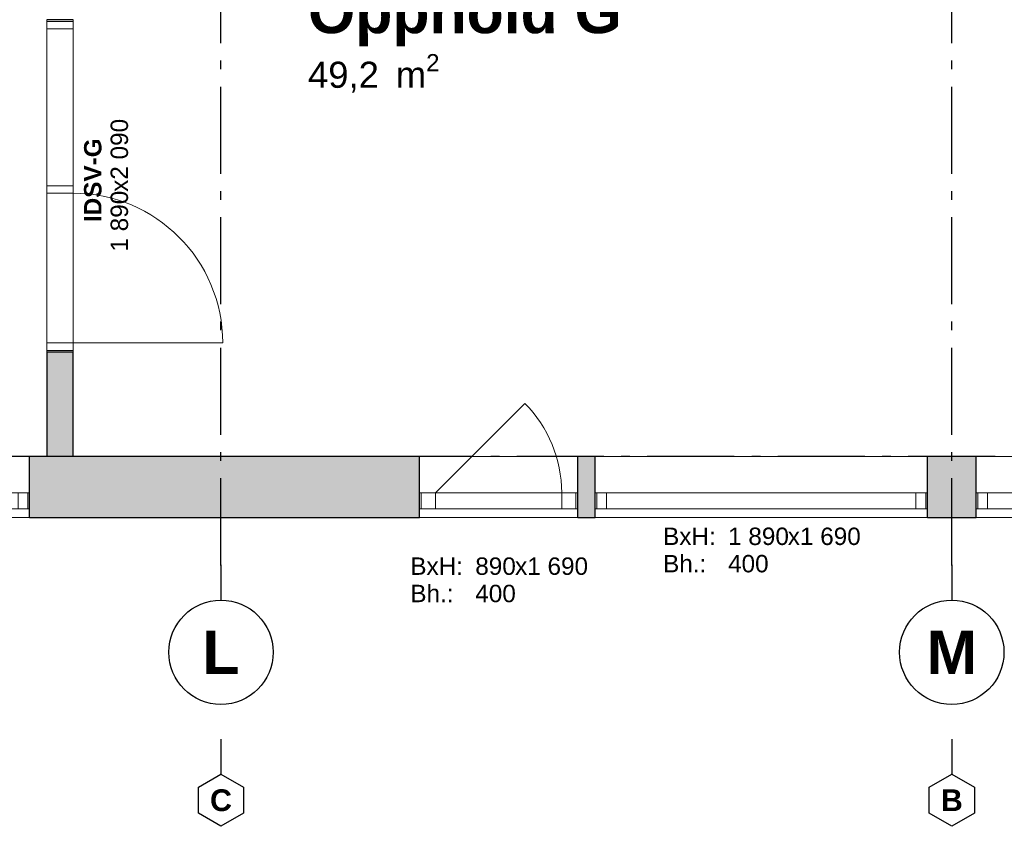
# Model space of a CAD drawing. Header units: millimetres. Extents: x 269 to 62306, y -15633 to 20300.
# Tile 41 of 90: x 43543 to 49202, y -15400 to -10765. Entities that reach past the tile are written whole.
import ezdxf
from ezdxf.enums import TextEntityAlignment as Align

# ---------------------------------------------------------------- set-up
doc = ezdxf.new("R2010")
doc.units = ezdxf.units.MM
doc.header["$LTSCALE"] = 0.5
doc.header["$MEASUREMENT"] = 0
doc.linetypes.add('Akselinje', pattern=[1500, 1000, -200, 100, -200])
doc.linetypes.add('PLINE', pattern=[0])
for name, color, linetype in [('232- Ikke-bærende yttervegger (Skravur)(Nye konstruksjoner)', 7, 'Continuous'), ('232- Ikke-bærende yttervegger(Nye konstruksjoner)', 7, 'Continuous'), ('241- Bærende innervegger (Skravur)(Nye konstruksjoner)', 7, 'Continuous'), ('241- Bærende innervegger(Nye konstruksjoner)', 7, 'Continuous'), ('244- Vinduer_ dører_ foldevegger(Nye konstruksjoner)', 7, 'Continuous'), ('82-- Modullinjer(Nye konstruksjoner)', 7, 'Continuous'), ('852- Teknisk_symbolsk informasjon_ bygning(Nye konstruksjoner)', 7, 'Continuous'), ('862- M___Nettoareal(Nye konstruksjoner)', 7, 'Continuous'), ('862- M___Nettoareal(Tekst)(Nye konstruksjoner)', 7, 'Continuous')]:
    doc.layers.add(name, color=color, linetype=linetype)
doc.layers.add('234- Vinduer_ dører_ porter(Nye konstruksjoner)', color=7, linetype='Continuous', lineweight=0)
doc.styles.add('GENERATED_STYLE_1', font='Arial.ttf')
doc.styles.add('GENERATED_STYLE_2', font='Arial Bold.ttf')

# ---------------------------------------------------------------- blocks, each defined once
blk = doc.blocks.new('Opphold G_1.G.07_44', base_point=(46085.5, -10731.9))
at = {"layer": '862- M___Nettoareal(Tekst)(Nye konstruksjoner)', "insert": (45200, -10962.6), "char_height": 150, "attachment_point": 1, "style": 'GENERATED_STYLE_1'}
blk.add_mtext('\\A1;{\\pql;\\pt0,100;\\fArial|b0|i0|c0|p0;\\W1.000000;49,2\\fArial|b0|i0|c0|p0;\\W1.000000;\\A1{\\H.66x;\\S^  ;}\\fArial|b0|i0|c0|p0;\\W1.000000; m\\fArial|b0|i0|c0|p0;\\W1.000000;\\A1{\\H.66x;\\S2^  ;}}', dxfattribs=at)
at = {"layer": '862- M___Nettoareal(Tekst)(Nye konstruksjoner)'}
for tag, height, style, p in [('ROOM_NUMBER', 150, 'GENERATED_STYLE_1', (45200, -10334)), ('ROOM_NAME', 250, 'GENERATED_STYLE_2', (45200, -10592.6))]:
    blk.add_attdef(tag, text='', height=height, dxfattribs=dict(at, style=style)).set_placement(p, align=Align.TOP_LEFT)
blk = doc.blocks.new('Vindu_5')
at = {"layer": '234- Vinduer_ dører_ porter(Nye konstruksjoner)', "linetype": 'PLINE'}
for p, q in [((-955, 50), (955, 50)), ((-955, 0), (-945, 0)), ((-945, 0), (-889, 0)), ((-945, -92), (-945, 0)), ((-889, 0), (-889, -92)), ((-889, 0), (889, 0)), ((889, -92), (889, 0)), ((889, 0), (945, 0)), ((945, 0), (955, 0)), ((945, -92), (945, 0)), ((-945, -92), (-955, -92)), ((-889, -92), (-945, -92)), ((889, -92), (-889, -92)), ((945, -92), (889, -92)), ((955, -92), (945, -92)), ((-955, -300), (955, -300))]:
    blk.add_line(p, q, dxfattribs=at)
at = {"layer": '244- Vinduer_ dører_ foldevegger(Nye konstruksjoner)', "linetype": 'PLINE'}
for p, q in [((-955, 50), (-955, 0)), ((-955, 0), (-955, -92)), ((-955, 0), (-955, -92)), ((955, 50), (955, 0)), ((955, 0), (955, -92)), ((955, 0), (955, -92)), ((-955, -92), (-955, -300)), ((955, -92), (955, -300))]:
    blk.add_line(p, q, dxfattribs=at)
blk = doc.blocks.new('Vindustempel')
at = {"layer": '852- Teknisk_symbolsk informasjon_ bygning(Nye konstruksjoner)', "char_height": 100, "attachment_point": 1, "rotation": 180, "style": 'GENERATED_STYLE_1'}
for s, insert in [('\\A1;{\\pql;\\pt0,100;\\fArial|b0|i0|c0|p0;\\W1.000000;400\\fArial|b0|i0|c0|p0;\\W1.000000;\\A1{\\H.66x;\\S^  ;}\\fArial|b0|i0|c0|p0;\\W1.000000;\\fArial|b0|i0|c0|p0;\\W1.000000;\\A1{\\H.66x;\\S^  ;}}', (190.8, 215.7)), ('\\A1;{\\pql;\\pt0,100;\\fArial|b0|i0|c0|p0;\\W1.000000;x1\xa0690\\fArial|b0|i0|c0|p0;\\W1.000000;\\A1{\\H.66x;\\S^  ;}\\fArial|b0|i0|c0|p0;\\W1.000000;\\fArial|b0|i0|c0|p0;\\W1.000000;\\A1{\\H.66x;\\S^  ;}}', (-152.4, 58.6)), ('\\A1;{\\pql;\\pt0,100;\\fArial|b0|i0|c0|p0;\\W1.000000;1\xa0890\\fArial|b0|i0|c0|p0;\\W1.000000;\\A1{\\H.66x;\\S^  ;}\\fArial|b0|i0|c0|p0;\\W1.000000;\\fArial|b0|i0|c0|p0;\\W1.000000;\\A1{\\H.66x;\\S^  ;}}', (190.8, 58.6))]:
    blk.add_mtext(s, dxfattribs=dict(at, insert=insert))
at = {"layer": '852- Teknisk_symbolsk informasjon_ bygning(Nye konstruksjoner)', "style": 'GENERATED_STYLE_1'}
for tag, p in [('strSillPrefix', (564.2, 170)), ('strUnitPrefix', (564.2, 12.9))]:
    blk.add_attdef(tag, text='', height=100, rotation=180, dxfattribs=at).set_placement(p, align=Align.TOP_LEFT)
blk = doc.blocks.new('Vindu_8')
at = {"layer": '234- Vinduer_ dører_ porter(Nye konstruksjoner)', "linetype": 'PLINE'}
for p, q in [((-363, 0), (150.4, 513.4)), ((-455, 208), (455, 208)), ((-455, 0), (-445, 0)), ((-445, 0), (-363, 0)), ((-445, -92), (-445, 0)), ((-363, 0), (-363, -92)), ((-363, 0), (363, 0)), ((363, -92), (363, 0)), ((363, 0), (445, 0)), ((445, 0), (455, 0)), ((445, -92), (445, 0)), ((-445, -92), (-455, -92)), ((-363, -92), (-445, -92)), ((363, -92), (-363, -92)), ((445, -92), (363, -92)), ((455, -92), (445, -92)), ((-455, -142), (455, -142))]:
    blk.add_line(p, q, dxfattribs=at)
blk.add_arc((-363, 0), 726, 0, 45, dxfattribs=at)
at = {"layer": '244- Vinduer_ dører_ foldevegger(Nye konstruksjoner)', "linetype": 'PLINE'}
for p, q in [((-455, 0), (-455, 208)), ((455, 0), (455, 208)), ((-455, -92), (-455, 0)), ((-455, -92), (-455, 0)), ((455, -92), (455, 0)), ((455, -92), (455, 0)), ((-455, -142), (-455, -92)), ((455, -142), (455, -92))]:
    blk.add_line(p, q, dxfattribs=at)
blk = doc.blocks.new('Vindustempel_8')
at = {"layer": '852- Teknisk_symbolsk informasjon_ bygning(Nye konstruksjoner)', "char_height": 100, "attachment_point": 1, "rotation": 180, "style": 'GENERATED_STYLE_1'}
for s, insert in [('\\A1;{\\pql;\\pt0,100;\\fArial|b0|i0|c0|p0;\\W1.000000;400\\fArial|b0|i0|c0|p0;\\W1.000000;\\A1{\\H.66x;\\S^  ;}\\fArial|b0|i0|c0|p0;\\W1.000000;\\fArial|b0|i0|c0|p0;\\W1.000000;\\A1{\\H.66x;\\S^  ;}}', (133.6, 387.1)), ('\\A1;{\\pql;\\pt0,100;\\fArial|b0|i0|c0|p0;\\W1.000000;x1\xa0690\\fArial|b0|i0|c0|p0;\\W1.000000;\\A1{\\H.66x;\\S^  ;}\\fArial|b0|i0|c0|p0;\\W1.000000;\\fArial|b0|i0|c0|p0;\\W1.000000;\\A1{\\H.66x;\\S^  ;}}', (-95.2, 230)), ('\\A1;{\\pql;\\pt0,100;\\fArial|b0|i0|c0|p0;\\W1.000000;890\\fArial|b0|i0|c0|p0;\\W1.000000;\\A1{\\H.66x;\\S^  ;}\\fArial|b0|i0|c0|p0;\\W1.000000;\\fArial|b0|i0|c0|p0;\\W1.000000;\\A1{\\H.66x;\\S^  ;}}', (133.6, 230))]:
    blk.add_mtext(s, dxfattribs=dict(at, insert=insert))
at = {"layer": '852- Teknisk_symbolsk informasjon_ bygning(Nye konstruksjoner)', "style": 'GENERATED_STYLE_1'}
for tag, p in [('strSillPrefix', (507, 341.4)), ('strUnitPrefix', (507, 184.3))]:
    blk.add_attdef(tag, text='', height=100, rotation=180, dxfattribs=at).set_placement(p, align=Align.TOP_LEFT)
blk = doc.blocks.new('Dør med sidefelt på side 2_11')
at = {"layer": '234- Vinduer_ dører_ porter(Nye konstruksjoner)', "linetype": 'PLINE'}
for p, q in [((902, 0), (902, 860)), ((-945, 0), (-955, 0)), ((-955, 0), (-955, -150)), ((-902, 0), (-945, 0)), ((-945, 0), (-945, -150)), ((-902, -150), (-902, 0)), ((42, 0), (-1, 0)), ((-1, 0), (-1, -150)), ((42, 0), (902, 0)), ((42, -150), (42, 0)), ((945, 0), (902, 0)), ((902, 0), (902, -150)), ((945, 0), (955, 0)), ((945, -150), (945, 0)), ((955, 0), (955, -150)), ((-945, -150), (-955, -150)), ((-945, -150), (-902, -150)), ((902, -150), (-902, -150)), ((-1, -150), (42, -150)), ((902, -150), (945, -150)), ((945, -150), (955, -150))]:
    blk.add_line(p, q, dxfattribs=at)
at = {"layer": '234- Vinduer_ dører_ porter(Nye konstruksjoner)', "linetype": 'PLINE', "flags": 128}
blk.add_lwpolyline([(-902, -150), (-1, -150), (-1, 0), (-902, 0)], close=True, dxfattribs=at)
at = {"layer": '234- Vinduer_ dører_ porter(Nye konstruksjoner)', "linetype": 'PLINE'}
blk.add_arc((902, 0), 860, 90, 180, dxfattribs=at)
at = {"layer": '244- Vinduer_ dører_ foldevegger(Nye konstruksjoner)', "linetype": 'PLINE'}
for p, q in [((-955, 0), (-955, -150)), ((-955, 0), (-955, -150)), ((955, 0), (955, -150)), ((955, 0), (955, -150))]:
    blk.add_line(p, q, dxfattribs=at)
blk = doc.blocks.new('Dørstempel_18')
at = {"layer": '852- Teknisk_symbolsk informasjon_ bygning(Nye konstruksjoner)', "char_height": 100, "attachment_point": 1, "style": 'GENERATED_STYLE_1'}
for s, insert in [('\\A1;{\\pql;\\pt0,100;\\fArial|b0|i0|c0|p0;\\W1.000000;1\xa0890\\fArial|b0|i0|c0|p0;\\W1.000000;\\A1{\\H.66x;\\S^  ;}\\fArial|b0|i0|c0|p0;\\W1.000000;\\fArial|b0|i0|c0|p0;\\W1.000000;\\A1{\\H.66x;\\S^  ;}}', (-377.5, -365.7)), ('\\A1;{\\pql;\\pt0,100;\\fArial|b0|i0|c0|p0;\\W1.000000;x2\xa0090\\fArial|b0|i0|c0|p0;\\W1.000000;\\A1{\\H.66x;\\S^  ;}\\fArial|b0|i0|c0|p0;\\W1.000000;\\fArial|b0|i0|c0|p0;\\W1.000000;\\A1{\\H.66x;\\S^  ;}}', (-34.3, -365.7))]:
    blk.add_mtext(s, dxfattribs=dict(at, insert=insert))
at = {"layer": '852- Teknisk_symbolsk informasjon_ bygning(Nye konstruksjoner)', "style": 'GENERATED_STYLE_2'}
blk.add_attdef('AC_WIDO_ID', text='', height=100, dxfattribs=at).set_placement((0, -310.3), align=Align.BOTTOM_CENTER)
blk = doc.blocks.new('Standard grid marker_5')
at = {"layer": '82-- Modullinjer(Nye konstruksjoner)', "linetype": 'Akselinje'}
blk.add_line((200, 0), (53500, 0), dxfattribs=at)
at = {"layer": '82-- Modullinjer(Nye konstruksjoner)', "style": 'GENERATED_STYLE_2'}
blk.add_attdef('AC_MarkerText_1', text='', height=250, rotation=180, dxfattribs=at).set_placement((54000, -239.3), align=Align.TOP_CENTER)
blk = doc.blocks.new('Standard grid marker_7')
at = {"layer": '82-- Modullinjer(Nye konstruksjoner)', "linetype": 'Akselinje'}
for q in [(0, 0), (13700, 0)]:
    blk.add_line((200, 0), q, dxfattribs=at)
at = {"layer": '82-- Modullinjer(Nye konstruksjoner)', "linetype": 'PLINE'}
blk.add_circle((-300, 0), 300, dxfattribs=at)
at = {"layer": '82-- Modullinjer(Nye konstruksjoner)', "linetype": 'Akselinje'}
blk.add_point((200, 0), dxfattribs=at)
blk.add_point((200, 0), dxfattribs=at)
at = {"layer": '82-- Modullinjer(Nye konstruksjoner)', "style": 'GENERATED_STYLE_2'}
blk.add_attdef('AC_MarkerText_1', text='', height=250, rotation=270, dxfattribs=at).set_placement((-117.9, -57.1), align=Align.TOP_CENTER)
blk = doc.blocks.new('Standard grid marker_6')
at = {"layer": '82-- Modullinjer(Nye konstruksjoner)', "linetype": 'Akselinje'}
for q in [(0, 0), (13900, 0)]:
    blk.add_line((200, 0), q, dxfattribs=at)
at = {"layer": '82-- Modullinjer(Nye konstruksjoner)', "linetype": 'PLINE'}
blk.add_circle((-300, 0), 300, dxfattribs=at)
at = {"layer": '82-- Modullinjer(Nye konstruksjoner)', "linetype": 'Akselinje'}
blk.add_point((200, 0), dxfattribs=at)
blk.add_point((200, 0), dxfattribs=at)
at = {"layer": '82-- Modullinjer(Nye konstruksjoner)', "style": 'GENERATED_STYLE_2'}
blk.add_attdef('AC_MarkerText_1', text='', height=250, rotation=270, dxfattribs=at).set_placement((-117.9, -57.1), align=Align.TOP_CENTER)
blk = doc.blocks.new('Standard grid marker_10')
at = {"layer": '82-- Modullinjer(Nye konstruksjoner)', "linetype": 'PLINE'}
for p, q in [((275, 129.9), (200, 0)), ((425, 129.9), (275, 129.9)), ((500, 0), (425, 129.9)), ((200, 0), (275, -129.9)), ((425, -129.9), (500, 0)), ((275, -129.9), (425, -129.9))]:
    blk.add_line(p, q, dxfattribs=at)
at = {"layer": '82-- Modullinjer(Nye konstruksjoner)', "linetype": 'Akselinje'}
for p, q in [((0, 0), (200, 0)), ((0, 0), (0, 0)), ((200, 0), (200, 0))]:
    blk.add_line(p, q, dxfattribs=at)
blk.add_point((200, 0), dxfattribs=at)
blk.add_point((200, 0), dxfattribs=at)
at = {"layer": '82-- Modullinjer(Nye konstruksjoner)', "style": 'GENERATED_STYLE_2'}
blk.add_attdef('AC_MarkerText_1', text='', height=125, rotation=90, dxfattribs=at).set_placement((258.9, -28.6), align=Align.TOP_CENTER)

msp = doc.modelspace()

# ---------------------------------------------------------------- hatches: boundary and pattern name
at = {"layer": '232- Ikke-bærende yttervegger (Skravur)(Nye konstruksjoner)', "linetype": 'Continuous'}
for points in [[(43600, -13275), (43600, -13625), (45840, -13625), (45840, -13275)], [(46750, -13275), (46750, -13625), (46850, -13625), (46850, -13275)], [(48760, -13625), (49040, -13625), (49040, -13275), (48760, -13275)]]:
    msp.add_hatch(color=256, dxfattribs=at).paths.add_polyline_path(points)
at = {"layer": '241- Bærende innervegger (Skravur)(Nye konstruksjoner)', "linetype": 'Continuous'}
msp.add_hatch(color=256, dxfattribs=at).paths.add_polyline_path([(43700, -12675), (43700, -13275), (43850, -13275), (43850, -12675)])

# ---------------------------------------------------------------- linework, layer by layer
at = {"layer": '232- Ikke-bærende yttervegger(Nye konstruksjoner)', "linetype": 'PLINE'}
for p, q in [((43600, -13483), (43600, -13275)), ((45840, -13483), (45840, -13275)), ((46750, -13483), (46750, -13275)), ((46850, -13483), (46850, -13275)), ((48760, -13483), (48760, -13275)), ((49040, -13483), (49040, -13275)), ((43600, -13575), (43600, -13483)), ((45840, -13575), (45840, -13483)), ((46750, -13575), (46750, -13483)), ((46850, -13575), (46850, -13483)), ((48760, -13575), (48760, -13483)), ((49040, -13575), (49040, -13483)), ((43600, -13625), (43600, -13575)), ((45840, -13625), (45840, -13575)), ((46750, -13625), (46750, -13575)), ((46850, -13625), (46850, -13575)), ((48760, -13625), (48760, -13575)), ((49040, -13625), (49040, -13575))]:
    msp.add_line(p, q, dxfattribs=at)
at = {"layer": '232- Ikke-bærende yttervegger(Nye konstruksjoner)', "linetype": 'PLINE', "flags": 128}
for points in [[(43700, -13275), (43600, -13275)], [(45840, -13275), (43850, -13275)], [(46850, -13275), (46750, -13275)], [(49040, -13275), (48760, -13275)], [(43600, -13625), (45840, -13625)], [(46750, -13625), (46850, -13625)], [(48760, -13625), (49040, -13625)]]:
    msp.add_lwpolyline(points, dxfattribs=at)
at = {"layer": '241- Bærende innervegger(Nye konstruksjoner)', "linetype": 'PLINE'}
for p, q in [((43850, -10765), (43700, -10765)), ((43850, -12675), (43700, -12675))]:
    msp.add_line(p, q, dxfattribs=at)
at = {"layer": '241- Bærende innervegger(Nye konstruksjoner)', "linetype": 'PLINE', "flags": 128}
for points in [[(43700, -12675), (43700, -13275)], [(43850, -13275), (43850, -12675)]]:
    msp.add_lwpolyline(points, dxfattribs=at)

# ---------------------------------------------------------------- block references
at = {"layer": '244- Vinduer_ dører_ foldevegger(Nye konstruksjoner)', "linetype": 'PLINE', "zscale": 1000, "rotation": 270}
msp.add_blockref('Dør med sidefelt på side 2_11', (43850, -11720), dxfattribs=at)
at = {"layer": '244- Vinduer_ dører_ foldevegger(Nye konstruksjoner)', "linetype": 'PLINE', "zscale": 1000}
msp.add_blockref('Vindu_8', (46295, -13483), dxfattribs=at)
at = {"layer": '244- Vinduer_ dører_ foldevegger(Nye konstruksjoner)', "linetype": 'PLINE', "xscale": -1, "zscale": 1000, "rotation": 180}
for p in [(42645, -13575), (47805, -13575), (49995, -13575)]:
    msp.add_blockref('Vindu_5', p, dxfattribs=at)
at = {"layer": '82-- Modullinjer(Nye konstruksjoner)', "linetype": 'PLINE'}
ref = msp.add_blockref('Standard grid marker_6', (48900, -14100), dxfattribs=dict(at, zscale=1000, rotation=90))
ref.add_attrib('AC_MarkerText_1', 'M', dxfattribs={"color": 8, "height": 250, "rotation": 360, "style": 'GENERATED_STYLE_2'}).set_placement((48900, -14275), align=Align.TOP_CENTER)
ref = msp.add_blockref('Standard grid marker_7', (44700, -14100), dxfattribs=dict(at, zscale=1000, rotation=90))
ref.add_attrib('AC_MarkerText_1', 'L', dxfattribs={"color": 8, "height": 250, "rotation": 360, "style": 'GENERATED_STYLE_2'}).set_placement((44700, -14275), align=Align.TOP_CENTER)
at = {"layer": '82-- Modullinjer(Nye konstruksjoner)', "linetype": 'PLINE', "zscale": 1000, "rotation": 180}
msp.add_blockref('Standard grid marker_5', (54600, -13275), dxfattribs=at)
at = {"layer": '82-- Modullinjer(Nye konstruksjoner)', "linetype": 'PLINE'}
ref = msp.add_blockref('Standard grid marker_10', (44700, -14900), dxfattribs=dict(at, xscale=-1, zscale=1000, rotation=90))
ref.add_attrib('AC_MarkerText_1', 'C', dxfattribs={"color": 8, "height": 125, "style": 'GENERATED_STYLE_2'}).set_placement((44700, -15187.5), align=Align.TOP_CENTER)
ref = msp.add_blockref('Standard grid marker_10', (48900, -14900), dxfattribs=dict(at, xscale=-1, zscale=1000, rotation=90))
ref.add_attrib('AC_MarkerText_1', 'B', dxfattribs={"color": 8, "height": 125, "style": 'GENERATED_STYLE_2'}).set_placement((48900, -15187.5), align=Align.TOP_CENTER)
at = {"layer": '852- Teknisk_symbolsk informasjon_ bygning(Nye konstruksjoner)'}
ref = msp.add_blockref('Dørstempel_18', (43700, -11720), dxfattribs=dict(at, rotation=90))
ref.add_attrib('AC_WIDO_ID', 'IDSV-G', dxfattribs={"color": 7, "height": 100, "rotation": 90, "style": 'GENERATED_STYLE_2'}).set_placement((44042.9, -11687.5), align=Align.BOTTOM_CENTER)
ref = msp.add_blockref('Vindustempel', (47805, -13625), dxfattribs=dict(at, rotation=180))
ref.add_attrib('strUnitPrefix', 'BxH:', dxfattribs={"color": 7, "height": 100, "rotation": 360, "style": 'GENERATED_STYLE_1'}).set_placement((47240.8, -13683.6), align=Align.TOP_LEFT)
ref.add_attrib('strSillPrefix', 'Bh.:', dxfattribs={"color": 7, "height": 100, "rotation": 360, "style": 'GENERATED_STYLE_1'}).set_placement((47240.8, -13840.7), align=Align.TOP_LEFT)
ref = msp.add_blockref('Vindustempel_8', (46295, -13625), dxfattribs=dict(at, rotation=180))
ref.add_attrib('strUnitPrefix', 'BxH:', dxfattribs={"color": 7, "height": 100, "rotation": 360, "style": 'GENERATED_STYLE_1'}).set_placement((45788, -13855), align=Align.TOP_LEFT)
ref.add_attrib('strSillPrefix', 'Bh.:', dxfattribs={"color": 7, "height": 100, "rotation": 360, "style": 'GENERATED_STYLE_1'}).set_placement((45788, -14012.1), align=Align.TOP_LEFT)
at = {"layer": '862- M___Nettoareal(Nye konstruksjoner)', "linetype": 'Continuous'}
ref = msp.add_blockref('Opphold G_1.G.07_44', (46085.5, -10731.9), dxfattribs=at)
ref.add_attrib('ROOM_NAME', 'Opphold G', dxfattribs={"layer": '862- M___Nettoareal(Tekst)(Nye konstruksjoner)', "color": 7, "height": 250, "style": 'GENERATED_STYLE_2'}).set_placement((45200, -10592.6), align=Align.TOP_LEFT)
ref.add_attrib('ROOM_NUMBER', '1.G.07', dxfattribs={"layer": '862- M___Nettoareal(Tekst)(Nye konstruksjoner)', "color": 7, "height": 150, "style": 'GENERATED_STYLE_1'}).set_placement((45200, -10334), align=Align.TOP_LEFT)

doc.saveas('drawing.dxf')
